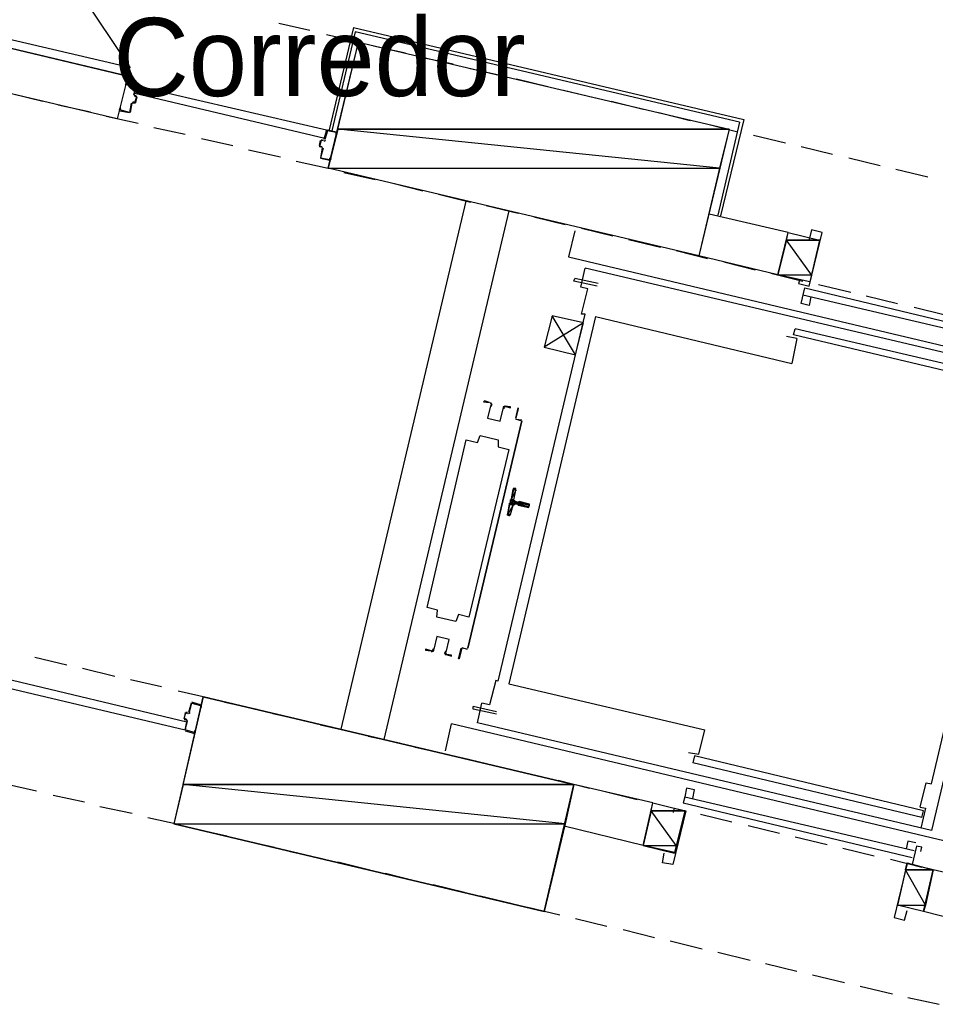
# Model space of a CAD drawing. Header units: feet. Extents: x -79 to 198, y -22 to 181.
# Tile 46 of 92: x 55 to 69, y 111 to 126. Entities that reach past the tile are written whole.
import ezdxf
from ezdxf.enums import TextEntityAlignment as Align

# ---------------------------------------------------------------- set-up
doc = ezdxf.new("R2010")
doc.units = ezdxf.units.FT
for name, color, linetype in [('A-LINEA', 7, 'CONTINUOUS'), ('A-LINEA-FINA', 9, 'CONTINUOUS'), ('A-MURO-CONCRETO', 8, 'CONTINUOUS'), ('A-NOMBRE-ESPACIO', 2, 'CONTINUOUS')]:
    doc.layers.add(name, color=color, linetype=linetype)

msp = doc.modelspace()

# ---------------------------------------------------------------- linework, layer by layer
at = {"layer": 'A-LINEA'}
for p, q in [((59.3733, 126.0978), (59.8533, 125.9911)), ((60.52, 126.0311), (60.1467, 124.4578)), ((60.52, 126.0311), (66.52, 124.6178)), ((57.0533, 125.2844), (54.2933, 125.9378)), ((60.1067, 125.9244), (60.5867, 125.8178)), ((60.8267, 125.7511), (61.32, 125.6444)), ((61.56, 125.5778), (62.0533, 125.4711)), ((62.2933, 125.4044), (62.7733, 125.2978)), ((63.0267, 125.2444), (63.5067, 125.1244)), ((57.04, 125.1778), (57.04, 125.1778)), ((57.1467, 125.0044), (57.1867, 125.1378)), ((63.7467, 125.0711), (64.24, 124.9511)), ((55.2667, 125.0178), (55.7467, 124.8978)), ((57.1472, 125.0024), (57.1621, 124.9783)), ((57.16, 125.0044), (57.16, 125.0044)), ((57.1733, 124.8711), (57.2, 124.9644)), ((64.48, 124.8978), (64.9733, 124.7778)), ((55.9867, 124.8444), (56.48, 124.7378)), ((56.9333, 124.7644), (56.9333, 124.7644)), ((57.0933, 124.7244), (57.12, 124.8711)), ((57.1446, 124.8839), (57.1205, 124.869)), ((57.16, 124.8844), (57.16, 124.8844)), ((56.72, 124.6711), (57.2133, 124.5644)), ((65.2133, 124.7244), (65.6933, 124.6044)), ((66.52, 124.6178), (66.16, 123.1378)), ((57.4533, 124.4978), (57.9333, 124.3911)), ((60.12, 124.4578), (60.2533, 124.4311)), ((60.12, 124.4444), (60.12, 124.4444)), ((65.9467, 124.5511), (66.4267, 124.4311)), ((66.4533, 124.5778), (66.12, 123.1511)), ((58.1867, 124.3244), (58.6667, 124.2178)), ((60, 124.2178), (60.0133, 124.2978)), ((60.0267, 124.3111), (60.0533, 124.2978)), ((60.0267, 124.2978), (60.0267, 124.2978)), ((60.0687, 124.285), (60.0928, 124.2998)), ((60.2533, 124.4178), (60.2533, 124.4178)), ((66.6667, 124.3778), (67.16, 124.2578)), ((58.9067, 124.1511), (59.4, 124.0444)), ((60.0267, 124.1778), (60.0267, 124.1778)), ((60.0528, 124.1665), (60.0379, 124.1906)), ((67.4, 124.2044), (67.88, 124.0844)), ((60.16, 123.9911), (60.0133, 124.0178)), ((60.16, 124.0044), (60.16, 124.0044)), ((68.1333, 124.0311), (68.6133, 123.9111)), ((59.64, 123.9778), (60.1333, 123.8711)), ((68.8533, 123.8578), (69.3467, 123.7378)), ((60.3733, 123.8044), (60.8533, 123.6978)), ((61.1067, 123.6444), (61.5867, 123.5244)), ((61.8267, 123.4711), (62.32, 123.3511)), ((60.3333, 115.2578), (62.2533, 123.3644)), ((62.56, 123.2978), (63.0533, 123.1778)), ((62.9067, 123.2178), (60.9867, 115.0978)), ((63.2933, 123.1244), (63.7733, 123.0044)), ((67.2, 122.8844), (65.9867, 123.1644)), ((64.0267, 122.9511), (64.5067, 122.8311)), ((63.92, 122.9111), (63.8267, 122.5111)), ((64.7467, 122.7778), (65.24, 122.6578)), ((67.68, 122.7644), (67.5333, 122.1244)), ((63.8267, 122.5111), (71.08, 120.7911)), ((65.48, 122.6044), (65.96, 122.4844)), ((67.04, 122.2311), (65.8267, 122.5244)), ((71.0533, 120.6978), (64.08, 122.3378)), ((66.2133, 122.4311), (66.6933, 122.3111)), ((63.9067, 122.1378), (63.92, 122.1778)), ((64.28, 122.0978), (63.92, 122.1778)), ((66.9333, 122.2578), (67.4267, 122.1378)), ((64.2667, 122.0578), (63.9067, 122.1378)), ((67.4533, 122.0311), (70.9867, 121.1911)), ((67.6667, 122.0844), (68.16, 121.9644)), ((64.0267, 121.6311), (64.12, 122.0178)), ((67.4267, 121.9244), (70.96, 121.0978)), ((67.5467, 121.8978), (67.52, 121.7644)), ((68.4, 121.9111), (68.88, 121.7911)), ((69.1333, 121.7378), (69.6133, 121.6178)), ((62.7467, 115.9911), (64.08, 121.6311)), ((64.24, 121.5911), (62.9067, 115.9511)), ((64.08, 121.6311), (64.0267, 121.6311)), ((64.24, 121.5911), (67.2533, 120.8711)), ((64.0533, 121.4978), (63.4533, 121.1244)), ((67.3333, 121.2578), (67.1733, 121.2844)), ((67.28, 121.3111), (67.3067, 121.4044)), ((70.8133, 120.4711), (67.28, 121.3111)), ((70.84, 120.5778), (67.3067, 121.4044)), ((67.3333, 121.2578), (67.2533, 120.8711)), ((71.0933, 120.8711), (69.4, 113.6978)), ((69.4, 114.4178), (70.7333, 120.0578)), ((62.28, 116.4978), (63.1067, 119.9911)), ((63.1067, 119.9911), (62.28, 116.4978)), ((63.0933, 119.9911), (63.0133, 120.0178)), ((63.0133, 120.0178), (63.1067, 120.0044)), ((63.0267, 120.0178), (63.0267, 120.0178)), ((63.0267, 120.0178), (63.0267, 120.0178)), ((63.0933, 119.9911), (63.0933, 119.9911)), ((62.9867, 118.7778), (63.0133, 118.9244)), ((63.0264, 118.9145), (63.0113, 118.9372)), ((62.9333, 118.5511), (62.9733, 118.6978)), ((63, 118.7244), (63.04, 118.7111)), ((63.0533, 118.7378), (63.0133, 118.7511)), ((63.04, 118.6978), (63.04, 118.6978)), ((63.0533, 118.7511), (63.0533, 118.7511)), ((63.0533, 118.6978), (63.0533, 118.6978)), ((62.9087, 118.5383), (62.9324, 118.5518)), ((62.1867, 116.5111), (62.2667, 116.4844)), ((62.1867, 116.4978), (62.1867, 116.4978)), ((62.2667, 116.4978), (62.2667, 116.4978)), ((62.2667, 116.4978), (62.2667, 116.4978)), ((55.6267, 116.3644), (56.12, 116.2444)), ((56.36, 116.1911), (56.8533, 116.0711)), ((57.0933, 116.0178), (57.5733, 115.9111)), ((57.8267, 115.8444), (58.3067, 115.7378)), ((62.9067, 115.9511), (65.92, 115.2444)), ((58.1733, 115.6311), (58.04, 115.6711)), ((58.5467, 115.6711), (59.04, 115.5644)), ((58.0267, 115.6578), (57.9867, 115.5111)), ((57.9867, 115.5244), (57.9867, 115.5244)), ((58.04, 115.6578), (58.04, 115.6578)), ((58.1733, 115.6178), (58.1733, 115.6178)), ((62.72, 115.5244), (62.36, 115.6044)), ((62.4267, 115.3511), (62.4933, 115.6578)), ((57.92, 115.4044), (57.9467, 115.4044)), ((57.9467, 115.3911), (57.9467, 115.3911)), ((57.9728, 115.3798), (57.9579, 115.4039)), ((57.9887, 115.4983), (58.0128, 115.5132)), ((59.28, 115.4978), (59.7733, 115.3911)), ((57.9333, 115.2311), (58.08, 115.1911)), ((60.0133, 115.3244), (60.4933, 115.2178)), ((61.9333, 114.9244), (62.0267, 115.3378)), ((69.9467, 113.4578), (62.0267, 115.3378)), ((69.4, 113.6978), (62.4267, 115.3511)), ((58.08, 115.2044), (58.08, 115.2044)), ((60.7467, 115.1511), (61.2267, 115.0444)), ((61.4667, 114.9778), (61.96, 114.8711)), ((62.2, 114.8178), (62.6933, 114.6978)), ((65.76, 114.8444), (65.7333, 114.7378)), ((69.28, 114.0044), (65.76, 114.8444)), ((62.9333, 114.6444), (63.4133, 114.5244)), ((69.2533, 113.8978), (65.7333, 114.7378)), ((63.6667, 114.4711), (64.1467, 114.3511)), ((55.1733, 114.4178), (55.6533, 114.3111)), ((65.12, 114.1244), (63.9067, 114.4044)), ((65.7333, 114.1911), (65.76, 114.3244)), ((55.9067, 114.2444), (56.3867, 114.1378)), ((64.3867, 114.2978), (64.88, 114.1778)), ((65.6133, 114.2178), (69.1333, 113.3911)), ((56.6267, 114.0711), (57.12, 113.9644)), ((64.9733, 113.4711), (65.12, 114.1244)), ((65.12, 114.1244), (65.6133, 114.0044)), ((65.12, 114.1244), (65.6133, 114.0044)), ((65.5867, 114.1244), (69.1067, 113.2844)), ((69.2267, 114.0578), (69.3067, 114.0444)), ((69.3067, 114.0444), (69.24, 113.7378)), ((57.36, 113.8978), (57.8533, 113.7911)), ((65.6133, 114.0044), (65.4533, 113.3511)), ((65.8533, 113.9511), (66.3333, 113.8311)), ((69.2533, 113.8978), (69.28, 114.0044)), ((58.0933, 113.7244), (58.5733, 113.6178)), ((64.9733, 113.4711), (63.76, 113.7644)), ((66.5867, 113.7778), (67.0667, 113.6578)), ((67.3067, 113.6044), (67.8, 113.4844)), ((58.8267, 113.5511), (59.3067, 113.4444)), ((64.9733, 113.4711), (65.4533, 113.3511)), ((68.04, 113.4311), (68.52, 113.3111)), ((59.5467, 113.3778), (60.04, 113.2711)), ((68.7733, 113.2578), (69.2533, 113.1378)), ((60.28, 113.2178), (60.7733, 113.0978)), ((69.0267, 113.2044), (68.88, 112.5511)), ((69.4267, 113.0978), (69.0267, 113.1911)), ((69.28, 112.4578), (69.4267, 113.0978)), ((69.9467, 112.9778), (69.4267, 113.0978)), ((61.0133, 113.0444), (61.4933, 112.9244)), ((61.7467, 112.8711), (62.2267, 112.7511)), ((62.4667, 112.6978), (62.96, 112.5778)), ((63.2, 112.5244), (63.6933, 112.4044)), ((69.28, 112.4578), (68.88, 112.5511)), ((63.9333, 112.3511), (64.4133, 112.2311)), ((69.8, 112.3244), (69.28, 112.4578)), ((64.6667, 112.1778), (65.1467, 112.0578)), ((65.3867, 112.0044), (65.88, 111.8844)), ((66.12, 111.8311), (66.6133, 111.7111)), ((66.8533, 111.6578), (67.3333, 111.5378)), ((67.5733, 111.4844), (68.0667, 111.3644)), ((68.3067, 111.3111), (68.8, 111.1911)), ((69.04, 111.1378), (69.52, 111.0311))]:
    msp.add_line(p, q, dxfattribs=at)
for points in [[(57.0961, 125.4113), (54.7607, 128.8866), (51.2141, 126.6469)], [(54.1333, 125.9778), (57.0533, 125.2844), (57.08, 125.4178), (54.16, 126.0978), (54.1333, 125.9778)], [(66.4533, 124.5778), (60.5467, 125.9644), (60.1867, 124.4444)], [(60.6, 125.8044), (66.2933, 124.4711), (65.8267, 122.5244), (60.1333, 123.8711), (60.6, 125.8044)], [(57.0533, 125.2844), (56.8933, 124.6311), (54.7867, 125.1244)], [(57.0267, 125.1778), (57.0133, 125.1511), (57.0267, 125.1511), (57.04, 125.1778), (57.1733, 125.1511), (57.1467, 125.0044)], [(57.04, 125.1911), (57.1733, 125.1511), (57.1733, 125.1511)], [(57.1867, 125.1378), (60.1067, 124.4578), (60.08, 124.3244), (57.16, 125.0178), (57.1867, 125.1378)], [(57.16, 124.9778), (57.1867, 124.9778), (57.16, 124.8844), (57.1333, 124.8844)], [(57.16, 124.9911), (57.1867, 124.9778), (57.1867, 124.9778)], [(57.1067, 124.8711), (57.08, 124.7244), (56.9333, 124.7644), (56.9467, 124.7911), (56.9333, 124.7911), (56.92, 124.7644)], [(56.9333, 124.7511), (57.08, 124.7244), (57.08, 124.7244)], [(57.16, 124.8711), (57.1333, 124.8711), (57.1333, 124.8711)], [(60.1067, 124.4578), (60.0667, 124.3111), (60.0667, 124.3111)], [(60.2667, 124.4178), (60.2667, 124.3911), (60.2533, 124.3911), (60.2533, 124.4178), (60.12, 124.4444), (60.08, 124.3111)], [(60.0533, 124.2978), (60.0267, 124.2978), (60, 124.2044), (60.04, 124.2044)], [(60.0267, 124.1911), (60, 124.2044), (60, 124.2044)], [(60.04, 124.1778), (60.0133, 124.0311), (60.0133, 124.0311)], [(60.0533, 124.1778), (60.0133, 124.0311), (60.16, 124.0044), (60.16, 124.0311), (60.1733, 124.0178), (60.1733, 124.0044)], [(67.5333, 122.1244), (67.04, 122.2311), (67.2, 122.8844), (67.68, 122.7644)], [(67.3733, 122.1511), (67.36, 122.0978), (67.52, 122.0578), (67.72, 122.8844), (67.56, 122.9244), (67.52, 122.7778)], [(64.12, 122.0178), (64.0133, 122.0444), (64.08, 122.3378)], [(67.52, 121.7644), (67.4, 121.7911), (67.4533, 122.0311)], [(63.9333, 121.0044), (63.5733, 121.6044), (63.4533, 121.1244), (63.9333, 121.0044), (64.0533, 121.4978), (63.5733, 121.6044)], [(62.6133, 120.2711), (62.5333, 120.2978), (62.52, 120.2844), (62.6133, 120.2711)], [(62.6264, 120.2235), (62.5809, 120.0309), (62.7735, 119.9853), (62.8192, 120.1779)], [(62.6264, 120.2235), (62.5809, 120.0309), (62.7735, 119.9853), (62.8192, 120.1779)], [(62.6306, 120.2208), (62.6397, 120.2409), (62.6248, 120.2572)], [(62.6377, 120.2095), (62.6529, 120.243), (62.628, 120.2701)], [(62.854, 120.217), (62.8196, 120.2039), (62.8182, 120.1671)], [(62.84, 120.2178), (62.9333, 120.1911), (62.9333, 120.2044), (62.84, 120.2178)], [(62.8511, 120.204), (62.8304, 120.1961), (62.8296, 120.1741)], [(63.0133, 120.0311), (63.0533, 120.1911), (63.0533, 120.1778), (63.0133, 120.0311)], [(61.6533, 117.1244), (62.2533, 119.6978), (62.4267, 119.6578), (62.4667, 119.7644), (62.7467, 119.6978), (62.7467, 119.5911), (62.9067, 119.5511), (62.2933, 116.9778), (62.1333, 117.0178), (62.0933, 116.9111), (61.8, 116.9778), (61.8133, 117.0844), (61.6533, 117.1244)], [(63, 118.9511), (62.9867, 118.9511), (62.88, 118.5511), (62.9067, 118.5378)], [(63.0113, 118.7106), (62.9962, 118.7081), (62.9872, 118.6957)], [(63.0005, 118.7624), (63.003, 118.7473), (63.0154, 118.7383)], [(63.0533, 118.6978), (63.2133, 118.6578), (63.2267, 118.7111), (63.0667, 118.7511)], [(61.9469, 116.4387), (61.9924, 116.6313), (61.7998, 116.6769), (61.7542, 116.4843)], [(61.9469, 116.4387), (61.9924, 116.6313), (61.7998, 116.6769), (61.7542, 116.4843)], [(61.72, 116.4578), (61.6267, 116.4844), (61.6267, 116.4711), (61.7067, 116.4578)], [(61.7193, 116.4453), (61.7537, 116.4583), (61.7551, 116.4951)], [(61.7223, 116.4583), (61.7429, 116.4661), (61.7438, 116.4882)], [(61.9357, 116.4527), (61.9204, 116.4192), (61.9453, 116.3921)], [(61.9427, 116.4414), (61.9336, 116.4213), (61.9485, 116.405)], [(62.2667, 116.4844), (62.1867, 116.4978), (62.1467, 116.3378), (62.1333, 116.3378), (62.1733, 116.4978)], [(61.9467, 116.4044), (62.0267, 116.3778), (62.0267, 116.3911), (61.9467, 116.4044)], [(55.0133, 115.9378), (57.9333, 115.2444), (57.96, 115.3644), (55.04, 116.0578), (55.0133, 115.9378)], [(62.7467, 115.9911), (62.7067, 116.0044), (62.6133, 115.6311), (62.4933, 115.6578)], [(57.76, 113.8044), (63.4533, 112.4578), (63.9067, 114.4044), (58.2133, 115.7511), (57.76, 113.8044)], [(58, 115.5111), (58.04, 115.6578), (58.1733, 115.6178), (58.1733, 115.6044), (58.1867, 115.5911), (58.1867, 115.6178)], [(62.72, 115.4844), (62.36, 115.5644), (62.36, 115.6044)], [(57.9333, 115.5111), (57.92, 115.4178), (57.92, 115.4178)], [(57.96, 115.4044), (57.92, 115.4178), (57.9467, 115.5111), (57.9733, 115.4978)], [(57.96, 115.3911), (57.9333, 115.2444), (57.9333, 115.2444)], [(58.0933, 115.2044), (58.0933, 115.2311), (58.08, 115.2311), (58.08, 115.2044), (57.9333, 115.2444), (57.9733, 115.3778)], [(57.9733, 115.5111), (57.9467, 115.5111), (57.9467, 115.5111)], [(65.6667, 114.8978), (65.8267, 114.8711), (65.92, 115.2444)], [(65.76, 114.3244), (65.64, 114.3511), (65.6133, 114.2178), (65.5867, 114.1244)], [(69.2267, 114.0578), (69.32, 114.4311), (69.4, 114.4178)], [(65.44, 113.9778), (65.4533, 114.0444), (65.6267, 114.0044), (65.4267, 113.1778), (65.2667, 113.2044), (65.2933, 113.3511)], [(69.24, 113.3778), (69.2533, 113.4444), (69.1733, 113.4578), (69.1067, 113.1778), (69.0267, 113.1911), (68.8267, 112.3644), (68.9867, 112.3244), (69.0267, 112.4711)], [(69.16, 113.5111), (69.04, 113.5378), (69.0133, 113.4178)]]:
    msp.add_lwpolyline(points, dxfattribs=at)
at = {"layer": 'A-LINEA-FINA'}
for p, q in [((62.9733, 118.9511), (63.0133, 118.9378)), ((62.9733, 118.9378), (63.0133, 118.9378)), ((62.9733, 118.9378), (63.0133, 118.9244)), ((62.9867, 118.9511), (63, 118.9511)), ((62.9867, 118.9511), (63.0133, 118.9511)), ((62.92, 118.7244), (62.9733, 118.7111)), ((62.9333, 118.7778), (62.9867, 118.7644)), ((62.9333, 118.7778), (62.9867, 118.7644)), ((62.9333, 118.7644), (63, 118.7511)), ((62.9333, 118.7378), (63, 118.7244)), ((63.0533, 118.7378), (63.2267, 118.7111)), ((63.0533, 118.7378), (63.2267, 118.6978)), ((63.0533, 118.7111), (63.2133, 118.6711)), ((63.0533, 118.6978), (63.2133, 118.6578)), ((62.88, 118.5511), (62.92, 118.5511)), ((62.88, 118.5511), (62.9067, 118.5378)), ((62.8933, 118.5644), (62.9333, 118.5511)), ((62.8933, 118.5644), (62.9333, 118.5511))]:
    msp.add_line(p, q, dxfattribs=at)
for points in [[(62.9733, 118.9378), (63.0133, 118.9244), (62.9467, 118.7911), (62.9733, 118.9378)], [(63.0133, 118.9244), (62.9467, 118.7911), (62.9867, 118.7778), (63.0133, 118.9244), (63.0133, 118.9244)], [(63.0133, 118.9378), (62.9733, 118.9511), (62.9733, 118.9511), (63.0133, 118.9378)], [(62.9733, 118.9511), (62.9733, 118.9511), (63.0133, 118.9378), (62.9733, 118.9511)], [(62.9733, 118.9511), (63.0133, 118.9378), (62.9867, 118.9511), (62.9733, 118.9511), (62.9733, 118.9511)], [(62.9733, 118.9378), (63.0133, 118.9378), (62.9733, 118.9511), (62.9733, 118.9378), (62.9733, 118.9378)], [(62.9733, 118.9378), (62.9733, 118.9378), (63.0133, 118.9378), (62.9733, 118.9378)], [(63.0133, 118.9378), (62.9733, 118.9378), (63.0133, 118.9244), (63.0133, 118.9378)], [(63.0133, 118.9244), (62.9733, 118.9378), (62.9733, 118.9378), (63.0133, 118.9244), (63.0133, 118.9244)], [(63, 118.9511), (62.9867, 118.9511), (62.9867, 118.9511), (63, 118.9511)], [(62.9867, 118.9511), (62.9867, 118.9511), (63, 118.9511), (62.9867, 118.9511)], [(62.9867, 118.9511), (63, 118.9511), (63.0133, 118.9511), (62.9867, 118.9511), (62.9867, 118.9511)], [(63.0133, 118.9511), (62.9867, 118.9511), (63.0133, 118.9378), (63.0133, 118.9511), (63.0133, 118.9511)], [(62.92, 118.7111), (62.9733, 118.6978), (62.8933, 118.5644), (62.92, 118.7111)], [(62.9733, 118.6978), (62.8933, 118.5644), (62.9333, 118.5511), (62.9733, 118.6978)], [(62.9333, 118.7244), (62.9867, 118.7111), (62.92, 118.7244), (62.9333, 118.7244)], [(62.9867, 118.7111), (62.92, 118.7244), (62.9733, 118.7111), (62.9867, 118.7111)], [(62.9733, 118.7111), (62.92, 118.7244), (62.92, 118.7244), (62.9733, 118.7111), (62.9733, 118.7111)], [(62.92, 118.7244), (62.9733, 118.7111), (62.92, 118.7111), (62.92, 118.7244)], [(62.9733, 118.7111), (62.92, 118.7111), (62.9733, 118.6978), (62.9733, 118.7111), (62.9733, 118.7111)], [(62.9867, 118.7644), (62.9333, 118.7778), (62.9333, 118.7778), (62.9867, 118.7644)], [(62.9333, 118.7778), (62.9333, 118.7778), (62.9867, 118.7644), (62.9333, 118.7778)], [(62.9333, 118.7778), (62.9867, 118.7644), (62.9467, 118.7778), (62.9333, 118.7778), (62.9333, 118.7778)], [(62.9867, 118.7644), (62.9333, 118.7778), (63, 118.7644), (62.9867, 118.7644), (62.9867, 118.7644)], [(62.9333, 118.7778), (63, 118.7644), (62.9333, 118.7644), (62.9333, 118.7778)], [(63, 118.7644), (62.9333, 118.7644), (63, 118.7511), (63, 118.7644), (63, 118.7644)], [(63, 118.7511), (62.9333, 118.7644), (62.9333, 118.7644), (63, 118.7511)], [(62.9333, 118.7644), (62.9333, 118.7644), (63, 118.7511), (62.9333, 118.7644), (62.9333, 118.7644)], [(63, 118.7511), (62.9333, 118.7644), (62.9333, 118.7644), (63, 118.7511)], [(62.9333, 118.7644), (62.9333, 118.7644), (63, 118.7511), (62.9333, 118.7644), (62.9333, 118.7644)], [(63, 118.7511), (62.9333, 118.7644), (62.9333, 118.7644), (63, 118.7511)], [(62.9333, 118.7644), (62.9333, 118.7644), (63, 118.7511), (62.9333, 118.7644), (62.9333, 118.7644)], [(63, 118.7511), (62.9333, 118.7644), (63.0133, 118.7511), (63, 118.7511), (63, 118.7511)], [(62.9333, 118.7644), (63.2267, 118.6978), (62.9333, 118.7378), (62.9333, 118.7644)], [(63.2267, 118.6978), (62.9333, 118.7378), (63.2133, 118.6711), (63.2267, 118.6978), (63.2267, 118.6978)], [(63, 118.7244), (62.9333, 118.7378), (62.9333, 118.7378), (63, 118.7244)], [(62.9333, 118.7378), (62.9333, 118.7378), (63, 118.7244), (62.9333, 118.7378), (62.9333, 118.7378)], [(63, 118.7244), (62.9333, 118.7378), (62.9867, 118.7244), (63, 118.7244), (63, 118.7244)], [(62.9867, 118.7244), (62.9333, 118.7378), (62.9333, 118.7378), (62.9867, 118.7244)], [(62.9333, 118.7378), (62.9333, 118.7378), (62.9867, 118.7244), (62.9333, 118.7378), (62.9333, 118.7378)], [(62.9333, 118.7378), (62.9867, 118.7244), (62.9333, 118.7244), (62.9333, 118.7378)], [(62.9867, 118.7244), (62.9333, 118.7244), (62.9867, 118.7111), (62.9867, 118.7244), (62.9867, 118.7244)], [(62.9867, 118.7111), (62.9333, 118.7244), (62.9333, 118.7244), (62.9867, 118.7111)], [(62.9333, 118.7244), (62.9333, 118.7244), (62.9867, 118.7111), (62.9333, 118.7244), (62.9333, 118.7244)], [(62.9867, 118.7111), (62.9333, 118.7244), (62.9333, 118.7244), (62.9867, 118.7111)], [(62.9333, 118.7244), (62.9333, 118.7244), (62.9867, 118.7111), (62.9333, 118.7244), (62.9333, 118.7244)], [(62.9467, 118.7911), (62.9867, 118.7778), (62.9467, 118.7778), (62.9467, 118.7911)], [(62.9867, 118.7778), (62.9467, 118.7778), (62.9867, 118.7644), (62.9867, 118.7778), (62.9867, 118.7778)], [(63.2133, 118.6711), (63.04, 118.7111), (63.04, 118.7111), (63.2133, 118.6711)], [(63.04, 118.7111), (63.04, 118.7111), (63.2133, 118.6711), (63.04, 118.7111), (63.04, 118.7111)], [(63.2133, 118.6711), (63.04, 118.7111), (63.04, 118.7111), (63.2133, 118.6711)], [(63.04, 118.7111), (63.04, 118.7111), (63.2133, 118.6711), (63.04, 118.7111), (63.04, 118.7111)], [(63.0533, 118.7111), (63.2133, 118.6711), (63.04, 118.7111), (63.0533, 118.7111), (63.0533, 118.7111)], [(63.0533, 118.7378), (63.2267, 118.7111), (63.0667, 118.7511), (63.0533, 118.7378), (63.0533, 118.7378)], [(63.0533, 118.7378), (63.0533, 118.7378), (63.2267, 118.7111), (63.0533, 118.7378)], [(63.2267, 118.7111), (63.0533, 118.7378), (63.2267, 118.6978), (63.2267, 118.7111), (63.2267, 118.7111)], [(63.2267, 118.6978), (63.0533, 118.7378), (63.0533, 118.7378), (63.2267, 118.6978)], [(63.0533, 118.7378), (63.0533, 118.7378), (63.2267, 118.6978), (63.0533, 118.7378), (63.0533, 118.7378)], [(63.2267, 118.6978), (63.0533, 118.7378), (63.0533, 118.7378), (63.2267, 118.6978)], [(63.0533, 118.7378), (63.0533, 118.7378), (63.2267, 118.6978), (63.0533, 118.7378)], [(63.2267, 118.6978), (63.0533, 118.7378), (63.0533, 118.7378), (63.2267, 118.6978), (63.2267, 118.6978)], [(63.2267, 118.6978), (63.0533, 118.7378), (63.0533, 118.7378), (63.2267, 118.6978)], [(63.0533, 118.7378), (63.0533, 118.7378), (63.2267, 118.6978), (63.0533, 118.7378), (63.0533, 118.7378)], [(63.2267, 118.6978), (63.0533, 118.7378), (63.0533, 118.7378), (63.2267, 118.6978)], [(63.0533, 118.7378), (63.0533, 118.7378), (63.2267, 118.6978), (63.0533, 118.7378), (63.0533, 118.7378)], [(63.2267, 118.6978), (63.0533, 118.7378), (63.0533, 118.7378), (63.2267, 118.6978)], [(63.0533, 118.7378), (63.0533, 118.7378), (63.2267, 118.6978), (63.0533, 118.7378), (63.0533, 118.7378)], [(63.2133, 118.6711), (63.0533, 118.7111), (63.0533, 118.7111), (63.2133, 118.6711)], [(63.0533, 118.7111), (63.0533, 118.7111), (63.2133, 118.6711), (63.0533, 118.7111)], [(63.0533, 118.7111), (63.2133, 118.6711), (63.0533, 118.6978), (63.0533, 118.7111)], [(63.2133, 118.6711), (63.0533, 118.6978), (63.2133, 118.6578), (63.2133, 118.6711), (63.2133, 118.6711)], [(63.2133, 118.6578), (63.0533, 118.6978), (63.0533, 118.6978), (63.2133, 118.6578)], [(63.0533, 118.6978), (63.0533, 118.6978), (63.2133, 118.6578), (63.0533, 118.6978)], [(63.2133, 118.6578), (63.0533, 118.6978), (63.0533, 118.6978), (63.2133, 118.6578), (63.2133, 118.6578)], [(63.2133, 118.6578), (63.0533, 118.6978), (63.0533, 118.6978), (63.2133, 118.6578)], [(63.0533, 118.6978), (63.0533, 118.6978), (63.2133, 118.6578), (63.0533, 118.6978), (63.0533, 118.6978)], [(63.2133, 118.6578), (63.0533, 118.6978), (63.0533, 118.6978), (63.2133, 118.6578)], [(63.0533, 118.6978), (63.0533, 118.6978), (63.2133, 118.6578), (63.0533, 118.6978), (63.0533, 118.6978)], [(63.2267, 118.7111), (63.0667, 118.7511), (63.0667, 118.7511), (63.2267, 118.7111)], [(63.0667, 118.7511), (63.0667, 118.7511), (63.2267, 118.7111), (63.0667, 118.7511), (63.0667, 118.7511)], [(62.88, 118.5511), (62.88, 118.5511), (62.92, 118.5511), (62.88, 118.5511)], [(62.88, 118.5511), (62.92, 118.5511), (62.8933, 118.5511), (62.88, 118.5511), (62.88, 118.5511)], [(62.92, 118.5511), (62.88, 118.5511), (62.92, 118.5378), (62.92, 118.5511)], [(62.88, 118.5511), (62.92, 118.5378), (62.9067, 118.5378), (62.88, 118.5511), (62.88, 118.5511)], [(62.92, 118.5378), (62.88, 118.5511), (62.88, 118.5511), (62.92, 118.5378)], [(62.88, 118.5511), (62.88, 118.5511), (62.9067, 118.5378), (62.88, 118.5511)], [(62.9067, 118.5378), (62.88, 118.5511), (62.88, 118.5511), (62.9067, 118.5378)], [(62.88, 118.5511), (62.88, 118.5511), (62.9067, 118.5378), (62.88, 118.5511), (62.88, 118.5511)], [(62.9333, 118.5511), (62.8933, 118.5644), (62.8933, 118.5644), (62.9333, 118.5511), (62.9333, 118.5511)], [(62.9333, 118.5511), (62.8933, 118.5644), (62.92, 118.5511), (62.9333, 118.5511), (62.9333, 118.5511)], [(62.8933, 118.5511), (62.92, 118.5511), (62.8933, 118.5644), (62.8933, 118.5511), (62.8933, 118.5511)], [(62.8933, 118.5511), (62.8933, 118.5511), (62.92, 118.5511), (62.8933, 118.5511)]]:
    msp.add_lwpolyline(points, dxfattribs=at)
at = {"layer": 'A-MURO-CONCRETO'}
for points in [[(60.6, 125.8044), (66.2933, 124.4711), (60.28, 124.4711), (60.6, 125.8044), (60.6, 125.8044)], [(60.28, 124.4711), (60.1333, 123.8711), (66.1467, 123.8711), (60.28, 124.4711)], [(60.28, 124.4711), (66.2933, 124.4711), (66.1467, 123.8711), (60.28, 124.4711), (60.28, 124.4711)], [(60.1333, 123.8711), (66.1467, 123.8711), (65.8267, 122.5244), (60.1333, 123.8711), (60.1333, 123.8711)], [(67.2, 122.8844), (67.68, 122.7644), (67.1733, 122.7644), (67.2, 122.8844), (67.2, 122.8844)], [(67.1733, 122.7644), (67.04, 122.2311), (67.56, 122.2311), (67.1733, 122.7644)], [(67.1733, 122.7644), (67.68, 122.7644), (67.56, 122.2311), (67.1733, 122.7644), (67.1733, 122.7644)], [(67.04, 122.2311), (67.56, 122.2311), (67.5333, 122.1244), (67.04, 122.2311), (67.04, 122.2311)], [(58.2133, 115.7511), (63.9067, 114.4044), (57.9067, 114.4044), (58.2133, 115.7511), (58.2133, 115.7511)], [(57.9067, 114.4044), (57.76, 113.8044), (63.7733, 113.8044), (57.9067, 114.4044)], [(57.9067, 114.4044), (63.9067, 114.4044), (63.7733, 113.8044), (57.9067, 114.4044), (57.9067, 114.4044)], [(65.12, 114.1244), (65.6133, 114.0044), (65.0933, 114.0044), (65.12, 114.1244), (65.12, 114.1244)], [(65.0933, 114.0044), (64.9733, 113.4711), (65.48, 113.4711), (65.0933, 114.0044)], [(65.0933, 114.0044), (65.6133, 114.0044), (65.48, 113.4711), (65.0933, 114.0044), (65.0933, 114.0044)], [(57.76, 113.8044), (63.7733, 113.8044), (63.4533, 112.4578), (57.76, 113.8044), (57.76, 113.8044)], [(64.9733, 113.4711), (65.48, 113.4711), (65.4533, 113.3644), (64.9733, 113.4711), (64.9733, 113.4711)], [(69, 113.0978), (68.88, 112.5511), (69.3067, 112.5511), (69, 113.0978)], [(69.0267, 113.2044), (69.4267, 113.0978), (69, 113.0978), (69.0267, 113.2044), (69.0267, 113.2044)], [(69, 113.0978), (69.4267, 113.0978), (69.3067, 112.5511), (69, 113.0978), (69, 113.0978)], [(68.88, 112.5511), (69.3067, 112.5511), (69.28, 112.4578), (68.88, 112.5511), (68.88, 112.5511)]]:
    msp.add_lwpolyline(points, dxfattribs=at)

# ---------------------------------------------------------------- texts
at = {"layer": 'A-NOMBRE-ESPACIO'}
msp.add_text('Corredor', height=1.2, dxfattribs=at).set_placement((60, 124.9778), align=Align.CENTER)

doc.saveas('drawing.dxf')
